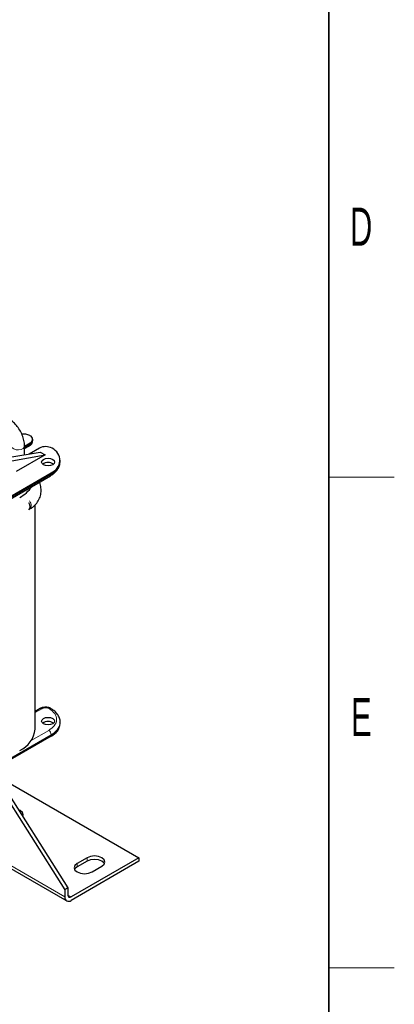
# Model space of a CAD drawing. Header units: millimetres. Extents: x 5 to 418, y 2 to 292.
# Tile 42 of 43: x 380 to 414, y 54 to 144. Entities that reach past the tile are written whole.
import ezdxf

# ---------------------------------------------------------------- set-up
doc = ezdxf.new("R2010")
doc.units = ezdxf.units.MM
doc.layers.add('SLD-0', color=7, linetype='Continuous')
doc.styles.add('SLDTEXTSTYLE0', font='TXT', dxfattribs={"width": 0.605})

msp = doc.modelspace()

# ---------------------------------------------------------------- linework, layer by layer
at = {"color": 7, "linetype": 'Continuous', "lineweight": 25}
for p, q in [((380.6206, 106.0704), (380.5923, 106.0867)), ((380.8549, 105.6132), (380.8549, 105.7438)), ((380.1032, 105.1186), (380.6206, 105.4173)), ((380.1034, 104.8798), (380.5543, 105.1401)), ((380.1034, 104.3144), (380.1034, 105.1153)), ((381.468, 104.9268), (380.5351, 104.3883)), ((378.5724, 104.0527), (381.5398, 104.56)), ((378.9377, 103.7765), (381.9924, 104.2988)), ((381.9924, 104.2988), (379.3478, 102.7721)), ((381.5398, 104.56), (381.9924, 104.2988)), ((383.364, 103.6865), (383.364, 103.8171)), ((370.0325, 95.2126), (382.4776, 102.397)), ((370.0988, 95.4897), (382.5439, 102.6741)), ((381.0648, 79.1414), (381.0648, 99.7327)), ((380.5125, 99.302), (380.5953, 99.3498)), ((381.5343, 81.0343), (381.0648, 80.7633)), ((383.364, 79.6475), (383.364, 79.7781)), ((382.5439, 78.5045), (370.0988, 71.3201)), ((376.9278, 75.2624), (383.8026, 64.4035)), ((377.2107, 75.4257), (384.0854, 64.5668)), ((377.5689, 74.8598), (390.5908, 67.3424)), ((374.6584, 68.7585), (383.9683, 63.384)), ((390.5908, 67.3424), (384.3682, 63.7502)), ((390.5908, 67.0158), (384.3682, 63.4236)), ((385.839, 67.3424), (384.9339, 66.8199)), ((385.839, 67.0158), (384.9339, 66.4933)), ((390.5908, 67.3424), (390.5908, 67.0158)), ((386.2916, 66.0362), (387.1967, 66.5587)), ((384.0854, 64.5668), (383.8026, 64.4035)), ((383.8026, 64.4035), (383.8026, 63.7503)), ((384.0854, 64.5668), (384.0854, 63.9136))]:
    msp.add_line(p, q, dxfattribs=at)
at = {"color": 7, "linetype": 'Continuous', "lineweight": 18}
for p, q in [((380.6206, 105.2866), (380.1034, 104.988)), ((380.6206, 105.4173), (380.6206, 105.2866)), ((370.0988, 95.3591), (382.5439, 102.5435)), ((382.5439, 102.6741), (382.5439, 102.5435)), ((381.0648, 80.6551), (381.6943, 81.0185)), ((382.5439, 78.6352), (370.0988, 71.4508)), ((382.3176, 79.0271), (380.7138, 78.1012)), ((382.5439, 78.5045), (382.5439, 78.6352)), ((374.8928, 68.8938), (383.8026, 63.7503)), ((385.839, 67.0158), (385.839, 67.3424)), ((384.9339, 66.4933), (384.9339, 66.8199)), ((384.0854, 63.9135), (384.3682, 63.7502))]:
    msp.add_line(p, q, dxfattribs=at)
at = {"color": 7, "linetype": 'Continuous', "lineweight": 18, "flags": 128}
for points in [[(378.9034, 105.1131), (378.906, 105.0828), (378.9731, 104.9533), (379.1208, 104.8485), (379.3269, 104.7843), (379.5597, 104.7705), (379.784, 104.8092), (379.9656, 104.8945), (380.0768, 105.0134), (380.1034, 105.1154)], [(380.7196, 99.6245), (380.6873, 99.4557), (380.5953, 99.3498), (380.5952, 99.3498)]]:
    msp.add_lwpolyline(points, dxfattribs=at)
at = {"color": 7, "linetype": 'Continuous', "lineweight": 25, "flags": 128}
for points in [[(382.6853, 103.4089), (382.4907, 103.3338), (382.2611, 103.3074), (382.0315, 103.3338), (381.8368, 103.4089), (381.7067, 103.5213), (381.6611, 103.6538), (381.7067, 103.7864), (381.8368, 103.8987), (382.0315, 103.9738), (382.2611, 104.0002), (382.4907, 103.9738), (382.6853, 103.8987), (382.8154, 103.7864), (382.8611, 103.6538), (382.8154, 103.5213), (382.6853, 103.4089)], [(380.4715, 99.9293), (380.5459, 99.749), (380.5782, 99.5429)], [(380.4715, 99.9293), (380.5459, 99.749), (380.5782, 99.5429)], [(380.5782, 99.5429), (380.5459, 99.374), (380.4715, 99.2796)], [(380.5782, 99.5429), (380.5459, 99.374), (380.4715, 99.2796)], [(382.6853, 79.6312), (382.4907, 79.5561), (382.2611, 79.5298), (382.0315, 79.5561), (381.8368, 79.6312), (381.7067, 79.7436), (381.6611, 79.8762), (381.7067, 80.0087), (381.8368, 80.1211), (382.0315, 80.1962), (382.2611, 80.2225), (382.4907, 80.1962), (382.6853, 80.1211), (382.8154, 80.0087), (382.8611, 79.8762), (382.8154, 79.7436), (382.6853, 79.6312)], [(379.9399, 71.1142), (379.9825, 71.2775), (379.9094, 71.4896), (379.7013, 71.6694), (379.5418, 71.7436)], [(379.9399, 71.1142), (379.9094, 71.163), (379.9089, 71.1638)], [(387.1967, 66.5587), (387.4048, 66.7385), (387.4779, 66.9505), (387.4048, 67.1626), (387.1967, 67.3424), (386.8852, 67.4626), (386.5179, 67.5047), (386.1505, 67.4626), (385.839, 67.3424)], [(387.4352, 66.7872), (387.4048, 66.836), (387.1967, 67.0158), (386.8852, 67.1359), (386.5179, 67.1781), (386.1505, 67.1359), (385.839, 67.0158)], [(384.9339, 66.8199), (384.7258, 66.6401), (384.6528, 66.428), (384.7258, 66.216), (384.9339, 66.0362), (385.2454, 65.916), (385.6128, 65.8738), (385.9801, 65.916), (386.2916, 66.0362)], [(384.9339, 66.4933), (384.7258, 66.3135), (384.6954, 66.2647)]]:
    msp.add_lwpolyline(points, dxfattribs=at)
at = {"color": 7, "linetype": 'Continuous', "lineweight": 25}
for centre, radius, start, end in [((380.0288, 104.9968), 1.227, 62.660758, 98.620142), ((380.4966, 105.7438), 0.3493, 290.783421, 69.216579), ((380.4684, 105.2672), 0.1534, 304.056351, 7.25583), ((380.4545, 105.6531), 0.4024, 294.374658, 354.305201), ((382.0323, 103.8433), 1.2216, 61.163411, 117.513073), ((382.1245, 103.8097), 1.2105, 290.271023, 65.758979), ((382.2611, 102.787), 0.8335, 53.591479, 126.408521), ((378.202, 103.1343), 3.0943, 298.088323, 326.205904), ((382.2611, 79.0093), 0.8335, 53.591479, 126.408521), ((381.9838, 79.7721), 1.3858, 293.839138, 354.840721), ((378.7235, 79.3373), 2.3495, 293.462125, 355.217734), ((384.1474, 63.6943), 0.3494, 170.785963, 309.203285), ((384.2578, 63.8856), 0.1747, 170.785963, 309.203285)]:
    msp.add_arc(centre, radius, start, end, dxfattribs=at)
at = {"color": 7, "linetype": 'Continuous', "lineweight": 18}
for centre, radius, start, end in [((382.0192, 103.7857), 1.3485, 292.900313, 355.779546), ((382.3917, 102.5241), 0.1534, 304.056351, 7.25583), ((379.8059, 99.5815), 0.9147, 2.694966, 33.524303), ((381.6005, 80.8876), 0.161, 54.382423, 114.307119), ((382.48, 80.8709), 0.168, 63.846001, 123.83852), ((381.9759, 79.9119), 1.3974, 293.986067, 353.234081), ((382.0526, 78.6128), 0.4918, 2.605478, 57.394522)]:
    msp.add_arc(centre, radius, start, end, dxfattribs=at)
at = {"color": 7, "linetype": 'Continuous', "lineweight": 25}
for points, knots in [([(380.1034, 105.1153), (380.1, 105.2043), (380.0908, 105.4521), (379.9952, 105.874), (379.7989, 106.3608), (379.5231, 106.8176), (379.1827, 107.2184), (378.8871, 107.4646), (378.7104, 107.5713), (378.672, 107.5945)], [0, 0, 0, 0, 0.09556677, 0.2661186, 0.43616425, 0.60606189, 0.77728111, 0.95149395, 1, 1, 1, 1]), ([(380.5505, 105.1444), (380.5803, 105.1605), (380.6666, 105.2072), (380.772, 105.3269), (380.8502, 105.4748), (380.8464, 105.5745), (380.845, 105.6096)], [0, 0, 0, 0, 0.1695292, 0.490916, 0.8203665, 1, 1, 1, 1]), ([(382.4759, 102.3981), (382.5724, 102.458), (382.7758, 102.5841), (383.0242, 102.8199), (383.2216, 103.0978), (383.3461, 103.3919), (383.3519, 103.5938), (383.3546, 103.6848)], [0, 0, 0, 0, 0.1864477, 0.3929962, 0.60408, 0.821644, 1, 1, 1, 1]), ([(380.5953, 99.3498), (380.6834, 99.4054), (380.9229, 99.5565), (381.2406, 99.8768), (381.497, 100.3136), (381.6271, 100.7925), (381.6197, 101.2811), (381.5589, 101.6275), (381.4734, 101.7957), (381.465, 101.8124)], [0, 0, 0, 0, 0.1059735, 0.2880371, 0.466194, 0.6393212, 0.8100661, 0.9812105, 1, 1, 1, 1]), ([(382.0337, 81.1583), (381.927, 81.1495), (381.7797, 81.1372), (381.6175, 81.0808), (381.562, 81.0453), (381.5381, 81.03)], [0, 0, 0, 0, 0.5979042, 0.8261994, 1, 1, 1, 1]), ([(382.5547, 81.0192), (382.5141, 81.0423), (382.4218, 81.095), (382.2446, 81.1462), (382.1069, 81.1541), (382.0337, 81.1583)], [0, 0, 0, 0, 0.268351, 0.6108718, 1, 1, 1, 1]), ([(383.3514, 79.7399), (383.356, 79.7786), (383.3761, 79.9489), (383.286, 80.2401), (383.0878, 80.5739), (382.8384, 80.8328), (382.6337, 80.9631), (382.5499, 81.0164)], [0, 0, 0, 0, 0.0782857, 0.3444655, 0.5898845, 0.8321067, 1, 1, 1, 1])]:
    msp.add_open_spline(points, degree=3, knots=knots, dxfattribs=at)
at = {"color": 7, "linetype": 'Continuous', "lineweight": 18}
for points, knots in [([(381.6943, 81.0185), (381.7183, 81.0309), (381.7665, 81.0557), (381.8533, 81.0812), (381.9464, 81.0971), (382.0433, 81.1014), (382.1398, 81.0948), (382.2317, 81.0768), (382.3168, 81.0494), (382.3632, 81.0234), (382.3864, 81.0105)], [0, 0, 0, 0, 0.1249292, 0.2499971, 0.3748613, 0.4999972, 0.6248613, 0.7499971, 0.8749293, 1, 1, 1, 1]), ([(382.3864, 81.0105), (382.5689, 80.8684), (382.948, 80.5732), (383.1031, 80.0101), (382.9091, 79.451), (382.5098, 79.1648), (382.3176, 79.0271)], [0, 0, 0, 0, 0.2406183, 0.5, 0.7593817, 1, 1, 1, 1])]:
    msp.add_open_spline(points, degree=3, knots=knots, dxfattribs=at)
at = {"layer": 'SLD-0', "lineweight": 35}
msp.add_line((408, 12), (408, 282.5), dxfattribs=at)
at = {"layer": 'SLD-0', "lineweight": 18}
for p, q in [((408, 102.25), (414, 102.25)), ((408, 57.25), (414, 57.25))]:
    msp.add_line(p, q, dxfattribs=at)

# ---------------------------------------------------------------- texts
at = {"layer": 'SLD-0', "char_height": 3.5, "attachment_point": 2, "style": 'SLDTEXTSTYLE0'}
for s, insert in [('D', (410.9597, 127.0011)), ('E', (410.9816, 82.0011))]:
    msp.add_mtext(s, dxfattribs=dict(at, insert=insert))

doc.saveas('drawing.dxf')
